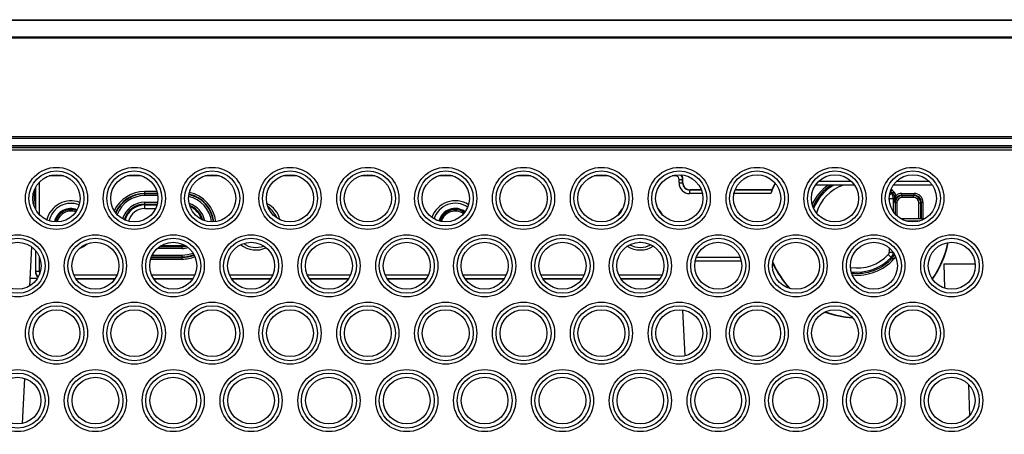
# Model space of a CAD drawing. Header units: inches. Extents: x 0 to 34, y 0 to 22.
# Tile 17 of 20: x 18.2 to 20.3, y 10.8 to 11.7. Entities that reach past the tile are written whole.
import ezdxf

# ---------------------------------------------------------------- set-up
doc = ezdxf.new("R2010")
doc.units = ezdxf.units.IN
doc.header["$LTSCALE"] = 1.87
doc.header["$MEASUREMENT"] = 0
doc.layers.get('0').update_dxf_attribs({"linetype": 'CONTINUOUS'})
doc.layers.add('DIMENSIONS', color=7, linetype='CONTINUOUS')
doc.styles.get("Standard").update_dxf_attribs({"font": 'txt', "width": 0.8})
doc.dimstyles.new('DIMSTYLE_1', dxfattribs={"dimtxt": 0.125, "dimasz": 0.18, "dimexe": 0.125, "dimexo": 0.0625, "dimgap": 0.09, "dimtad": 0, "dimtih": 1, "dimtoh": 1, "dimdec": 3, "dimlfac": 1.333333, "dimzin": 4, "dimdsep": 46, "dimtxsty": 'STANDARD', "dimblk": '_FILLED', "dimblk1": '_FILLED', "dimblk2": '_FILLED', "dimcen": 0.09, "dimadec": 0, "dimazin": 0, "dimtp": 0.001, "dimtm": 0.001, "dimtfac": 1, "dimtdec": 3, "dimtofl": 0, "dimtmove": 0, "dimatfit": 3, "dimldrblk": '_FILLED', "dimfxl": 1, "dimtolj": 1, "dimtzin": 4, "dimarcsym": 0})

# ---------------------------------------------------------------- blocks, each defined once
blk = doc.blocks.new('*D14')
at = {"layer": 'DIMENSIONS', "color": 2, "linetype": 'CONTINUOUS'}
blk.add_line((13.7229, 11.0084), (13.7229, 8.7679), dxfattribs=at)
at = {"layer": 'DIMENSIONS', "color": 2, "linetype": 'CONTINUOUS', "insert": (13.6604, 8.7054), "char_height": 0.125, "width": 1.425, "attachment_point": 3, "rotation": 90, "line_spacing_factor": 0.9}
blk.add_mtext('9.245{\\Ftxt.shx;\\W1.000000;\\H0.125000; }[234.82]', dxfattribs=at)
blk = doc.blocks.new('_FILLED')
at = {"color": 0, "linetype": 'BYBLOCK'}
blk.add_solid([(0, 0), (-1, 0.174), (-1, -0.174)], dxfattribs=at)

msp = doc.modelspace()

# ---------------------------------------------------------------- linework, layer by layer
at = {"color": 7, "linetype": 'CONTINUOUS'}
for p, q in [((13.86238, 11.69417), (20.61354, 11.69417)), ((13.86238, 11.69331), (20.35662, 11.69331)), ((20.35662, 11.65753), (13.86238, 11.65753)), ((20.35662, 11.65545), (13.86238, 11.65545)), ((20.65655, 11.44726), (13.86238, 11.44726)), ((20.6528, 11.44344), (13.86238, 11.44344)), ((20.63937, 11.42831), (13.86238, 11.42831)), ((20.64299, 11.42457), (13.86238, 11.42457)), ((20.65155, 11.42427), (13.86238, 11.42427)), ((20.65662, 11.41902), (13.86238, 11.41902)), ((18.3285, 11.36485), (18.2982, 11.36485)), ((18.4926, 11.36485), (18.4623, 11.36485)), ((18.6567, 11.36485), (18.6264, 11.36485)), ((18.8208, 11.36485), (18.7905, 11.36485)), ((18.9849, 11.36485), (18.9546, 11.36485)), ((19.149, 11.36485), (19.1187, 11.36485)), ((19.3131, 11.36485), (19.2828, 11.36485)), ((19.4772, 11.36485), (19.4469, 11.36485)), ((19.61821, 11.36485), (19.611, 11.36485)), ((19.61821, 11.36485), (19.61821, 11.36657)), ((19.62571, 11.35735), (19.63321, 11.35735)), ((19.62571, 11.34985), (19.62571, 11.35735)), ((19.63321, 11.35736), (19.6338, 11.35795)), ((19.63321, 11.34985), (19.63321, 11.35736)), ((19.6338, 11.35044), (19.6338, 11.35795)), ((18.26703, 11.33567), (18.26537, 11.30407)), ((18.2688, 11.33966), (18.2688, 11.29515)), ((18.2694, 11.34081), (18.2694, 11.294)), ((18.27689, 11.35133), (18.27689, 11.28348)), ((19.62571, 11.34985), (19.63321, 11.34985)), ((19.6338, 11.35044), (19.63321, 11.34985)), ((19.6488, 11.33544), (19.64821, 11.33485)), ((19.6728, 11.33485), (19.64821, 11.33485)), ((19.64821, 11.32735), (19.64821, 11.33485)), ((19.67257, 11.33544), (19.6488, 11.33544)), ((19.8217, 11.33485), (19.74361, 11.33485)), ((19.8213, 11.33544), (19.74384, 11.33544)), ((19.8213, 11.33544), (19.8217, 11.33485)), ((19.99553, 11.34542), (19.91318, 11.34542)), ((19.98952, 11.35268), (19.91919, 11.35268)), ((20.15963, 11.34542), (20.07728, 11.34542)), ((20.15362, 11.35268), (20.08329, 11.35268)), ((18.52518, 11.33163), (18.49943, 11.33163)), ((18.49943, 11.32315), (18.49943, 11.33163)), ((18.52614, 11.32788), (18.49943, 11.32788)), ((18.52634, 11.32689), (18.49943, 11.32689)), ((18.52692, 11.32315), (18.49943, 11.32315)), ((19.67495, 11.32735), (19.64821, 11.32735)), ((19.81891, 11.32735), (19.74146, 11.32735)), ((20.06884, 11.31685), (20.06885, 11.31291)), ((20.06909, 11.32404), (20.0731, 11.3278)), ((20.07597, 11.32873), (20.07874, 11.33126)), ((20.07717, 11.31754), (20.0772, 11.28952)), ((20.083, 11.32351), (20.07938, 11.32253)), ((20.07996, 11.31471), (20.07996, 11.31393)), ((20.07996, 11.31393), (20.08003, 11.30913)), ((20.08074, 11.3152), (20.08166, 11.31844)), ((20.09502, 11.32413), (20.12115, 11.32413)), ((20.09611, 11.32304), (20.09502, 11.32413)), ((20.09503, 11.32788), (20.12115, 11.32788)), ((20.09503, 11.32413), (20.09503, 11.32788)), ((20.12006, 11.32304), (20.09611, 11.32304)), ((20.09612, 11.31929), (20.09612, 11.32304)), ((20.12006, 11.31929), (20.09612, 11.31929)), ((20.12006, 11.32304), (20.12115, 11.32413)), ((20.12006, 11.31929), (20.12006, 11.32304)), ((20.12115, 11.32413), (20.12115, 11.32788)), ((18.49943, 11.30906), (18.52655, 11.30906)), ((18.49943, 11.29597), (18.49943, 11.30906)), ((18.49943, 11.30532), (18.52576, 11.30532)), ((18.49943, 11.30347), (18.52526, 11.30347)), ((18.49943, 11.29597), (18.52241, 11.29597)), ((20.08112, 11.30804), (20.08003, 11.30913)), ((20.08487, 11.30804), (20.08112, 11.30804)), ((20.08112, 11.30804), (20.08112, 11.28445)), ((20.08487, 11.30804), (20.08487, 11.28063)), ((20.13131, 11.30804), (20.13506, 11.30804)), ((20.13131, 11.27436), (20.13131, 11.30804)), ((20.13506, 11.30805), (20.13615, 11.30913)), ((20.13506, 11.27436), (20.13506, 11.30805)), ((20.13615, 11.30913), (20.1399, 11.30913)), ((20.13615, 11.30913), (20.13615, 11.27436)), ((20.1399, 11.30913), (20.1399, 11.27436)), ((20.14351, 11.27436), (20.0934, 11.27436)), ((20.10338, 11.26993), (20.13352, 11.26993)), ((18.26071, 11.21521), (18.25638, 11.13251)), ((18.2688, 11.20773), (18.2688, 11.16294)), ((18.57818, 11.21182), (18.52596, 11.21182)), ((18.57818, 11.21557), (18.53059, 11.21557)), ((18.57818, 11.21742), (18.53335, 11.21742)), ((18.57818, 11.21182), (18.57818, 11.22123)), ((20.06885, 11.21278), (20.06884, 11.20404)), ((18.2694, 11.20704), (18.2694, 11.16353)), ((18.27689, 11.19478), (18.27689, 11.16353)), ((18.51193, 11.18926), (18.57818, 11.18926)), ((18.5132, 11.19301), (18.57818, 11.19301)), ((18.51358, 11.19399), (18.57818, 11.19399)), ((18.51529, 11.19774), (18.57818, 11.19774)), ((18.57818, 11.18926), (18.57818, 11.19774)), ((19.6621, 11.19353), (19.75431, 11.19353)), ((20.06683, 11.19897), (20.0731, 11.19309)), ((20.0731, 11.19309), (20.07597, 11.19216)), ((20.07597, 11.19215), (20.07874, 11.18962)), ((20.07717, 11.20335), (20.07733, 11.20328)), ((20.07938, 11.19836), (20.08046, 11.19806)), ((19.65967, 11.18544), (19.75674, 11.18544)), ((19.65979, 11.18603), (19.75662, 11.18603)), ((20.18412, 11.17914), (20.24994, 11.17914)), ((20.18412, 11.17914), (20.18545, 11.12804)), ((18.27281, 11.14817), (18.2572, 11.14817)), ((18.2694, 11.16353), (18.2688, 11.16294)), ((18.27689, 11.16353), (18.2694, 11.16353)), ((18.34971, 11.15603), (18.4411, 11.15603)), ((18.35365, 11.14853), (18.43716, 11.14853)), ((18.35405, 11.14794), (18.43676, 11.14794)), ((18.51381, 11.15603), (18.6052, 11.15603)), ((18.51775, 11.14853), (18.60126, 11.14853)), ((18.51815, 11.14794), (18.60086, 11.14794)), ((18.67791, 11.15603), (18.7693, 11.15603)), ((18.68185, 11.14853), (18.76536, 11.14853)), ((18.68225, 11.14794), (18.76496, 11.14794)), ((18.84201, 11.15603), (18.9334, 11.15603)), ((18.84595, 11.14853), (18.92946, 11.14853)), ((18.84635, 11.14794), (18.92906, 11.14794)), ((19.00611, 11.15603), (19.0975, 11.15603)), ((19.01005, 11.14853), (19.09356, 11.14853)), ((19.01045, 11.14794), (19.09316, 11.14794)), ((19.17021, 11.15603), (19.2616, 11.15603)), ((19.17415, 11.14853), (19.25766, 11.14853)), ((19.17455, 11.14794), (19.25726, 11.14794)), ((19.33431, 11.15603), (19.4257, 11.15603)), ((19.33825, 11.14853), (19.42176, 11.14853)), ((19.33865, 11.14794), (19.42136, 11.14794)), ((19.49841, 11.15603), (19.5898, 11.15603)), ((19.50235, 11.14853), (19.58586, 11.14853)), ((19.50275, 11.14794), (19.58546, 11.14794)), ((19.63893, 10.98548), (19.63388, 11.08193)), ((18.24618, 10.93791), (18.2412, 10.84292)), ((20.23599, 10.92506), (20.23772, 10.85896))]:
    msp.add_line(p, q, dxfattribs=at)
for centre, radius in [((18.31335, 11.31733), 0.06548), ((18.31335, 11.31733), 0.05801), ((18.47745, 11.31733), 0.06548), ((18.47745, 11.31733), 0.05801), ((18.64155, 11.31733), 0.06548), ((18.64155, 11.31733), 0.05801), ((18.80565, 11.31733), 0.06548), ((18.80565, 11.31733), 0.05801), ((18.96975, 11.31733), 0.06548), ((18.96975, 11.31733), 0.05801), ((19.13385, 11.31733), 0.06548), ((19.13385, 11.31733), 0.05801), ((19.29795, 11.31733), 0.06548), ((19.29795, 11.31733), 0.05801), ((19.46205, 11.31733), 0.06548), ((19.46205, 11.31733), 0.05801), ((19.62615, 11.31733), 0.06548), ((19.62615, 11.31733), 0.05801), ((19.79025, 11.31733), 0.06548), ((19.79025, 11.31733), 0.05801), ((19.95435, 11.31733), 0.06548), ((19.95435, 11.31733), 0.05801), ((20.11845, 11.31733), 0.06548), ((20.11845, 11.31733), 0.05801), ((18.2313, 11.17522), 0.06548), ((18.2313, 11.17522), 0.05801), ((18.3954, 11.17522), 0.06548), ((18.3954, 11.17522), 0.05801), ((18.5595, 11.17522), 0.06548), ((18.5595, 11.17522), 0.05801), ((18.7236, 11.17522), 0.06548), ((18.7236, 11.17522), 0.05801), ((18.8877, 11.17522), 0.06548), ((18.8877, 11.17522), 0.05801), ((19.0518, 11.17522), 0.06548), ((19.0518, 11.17522), 0.05801), ((19.2159, 11.17522), 0.06548), ((19.2159, 11.17522), 0.05801), ((19.38, 11.17522), 0.06548), ((19.38, 11.17522), 0.05801), ((19.5441, 11.17522), 0.06548), ((19.5441, 11.17522), 0.05801), ((19.7082, 11.17522), 0.06548), ((19.7082, 11.17522), 0.05801), ((19.8723, 11.17522), 0.06548), ((19.8723, 11.17522), 0.05801), ((20.0364, 11.17522), 0.06548), ((20.0364, 11.17522), 0.05801), ((20.2005, 11.17522), 0.06548), ((20.2005, 11.17522), 0.05801), ((18.31335, 11.0331), 0.06548), ((18.31335, 11.0331), 0.05801), ((18.47745, 11.0331), 0.06548), ((18.47745, 11.0331), 0.05801), ((18.64155, 11.0331), 0.06548), ((18.64155, 11.0331), 0.05801), ((18.80565, 11.0331), 0.06548), ((18.80565, 11.0331), 0.05801), ((18.96975, 11.0331), 0.06548), ((18.96975, 11.0331), 0.05801), ((19.13385, 11.0331), 0.06548), ((19.13385, 11.0331), 0.05801), ((19.29795, 11.0331), 0.06548), ((19.29795, 11.0331), 0.05801), ((19.46205, 11.0331), 0.06548), ((19.46205, 11.0331), 0.05801), ((19.62615, 11.0331), 0.06548), ((19.62615, 11.0331), 0.05801), ((19.79025, 11.0331), 0.06548), ((19.79025, 11.0331), 0.05801), ((19.95435, 11.0331), 0.06548), ((19.95435, 11.0331), 0.05801), ((20.11845, 11.0331), 0.06548), ((20.11845, 11.0331), 0.05801), ((18.2313, 10.89099), 0.06548), ((18.2313, 10.89099), 0.05801), ((18.3954, 10.89099), 0.06548), ((18.3954, 10.89099), 0.05801), ((18.5595, 10.89099), 0.06548), ((18.5595, 10.89099), 0.05801), ((18.7236, 10.89099), 0.06548), ((18.7236, 10.89099), 0.05801), ((18.8877, 10.89099), 0.06548), ((18.8877, 10.89099), 0.05801), ((19.0518, 10.89099), 0.06548), ((19.0518, 10.89099), 0.05801), ((19.2159, 10.89099), 0.06548), ((19.2159, 10.89099), 0.05801), ((19.38, 10.89099), 0.06548), ((19.38, 10.89099), 0.05801), ((19.5441, 10.89099), 0.06548), ((19.5441, 10.89099), 0.05801), ((19.7082, 10.89099), 0.06548), ((19.7082, 10.89099), 0.05801), ((19.8723, 10.89099), 0.06548), ((19.8723, 10.89099), 0.05801), ((20.0364, 10.89099), 0.06548), ((20.0364, 10.89099), 0.05801), ((20.2005, 10.89099), 0.06548), ((20.2005, 10.89099), 0.05801)]:
    msp.add_circle(centre, radius, dxfattribs=at)
for centre, radius, start, end in [((19.61821, 11.35735), 0.0075, 0.005, 89.99508), ((19.61822, 11.35735), 0.015, 0.02244, 40.513), ((19.64821, 11.34985), 0.0225, 179.9986, 270.00108), ((19.64821, 11.34985), 0.01499, 179.99425, 270.00709), ((20.0013, 11.26044), 0.19428, 152.79002, 159.85491), ((20.0013, 11.26044), 0.195, 152.71271, 157.38014), ((20.0013, 11.26044), 0.10494, 125.91576, 155.02354), ((20.0013, 11.26044), 0.10119, 122.83419, 157.38858), ((20.0013, 11.26044), 0.09845, 120.26497, 158.92031), ((20.0013, 11.26044), 0.08985, 108.84178, 163.15625), ((20.0013, 11.26044), 0.10119, 42.44664, 46.20467), ((20.0013, 11.26044), 0.10494, 42.44664, 47.05839), ((18.3438, 11.26044), 0.05182, 68.94539, 167.29914), ((18.49943, 11.26044), 0.07119, 90, 154.50675), ((18.49943, 11.26044), 0.06744, 90, 156.39151), ((18.49943, 11.26044), 0.06645, 90, 156.85705), ((18.49943, 11.26044), 0.0627, 90, 158.54476), ((18.57818, 11.26044), 0.0627, 6.57714, 77.33262), ((18.57818, 11.26044), 0.06645, 6.25106, 77.64673), ((18.57818, 11.26044), 0.06744, 6.2145, 77.68935), ((18.57818, 11.26044), 0.07119, 6.22625, 77.68394), ((19.1538, 11.26044), 0.05182, 57.2563, 161.36033), ((20.0614, 11.31683), 0.00744, 0.11155, 12.35673), ((20.06953, 11.39688), 0.08004, 269.50683, 271.71407), ((20.0013, 11.26044), 0.09845, 43.17193, 45.38969), ((20.32586, 10.55677), 0.8114, 107.93722, 108.15021), ((20.06215, 11.31753), 0.01502, 0.05582, 43.17063), ((20.0649, 11.31861), 0.015, 15.14696, 42.44839), ((20.24817, 10.88525), 0.46488, 111.21823, 111.58275), ((20.0649, 11.31861), 0.01875, 15.15064, 42.44643), ((20.99123, 11.325), 0.91134, 180.40144, 180.6472), ((20.0951, 11.30912), 0.01508, 159.89463, 174.93796), ((20.10954, 11.30845), 0.02958, 166.81534, 168.65507), ((20.09504, 11.30913), 0.01502, 154.81608, 159.84252), ((20.09612, 11.30804), 0.015, 90.02254, 179.99727), ((20.09502, 11.30913), 0.015, 90.00005, 154.8121), ((20.13807, 11.30002), 0.05934, 161.16165, 161.91098), ((20.15136, 11.29548), 0.07338, 160.57779, 161.16266), ((20.09503, 11.30913), 0.01875, 90.00319, 129.90403), ((20.09612, 11.30804), 0.01125, 90.00501, 179.99507), ((20.12006, 11.30804), 0.015, 0.02253, 89.99727), ((20.12006, 11.30804), 0.01125, 0.00501, 89.99508), ((20.12115, 11.30913), 0.01875, 0.00221, 89.99766), ((20.12115, 11.30913), 0.01499, 359.99761, 90.0096), ((18.3438, 11.26044), 0.04656, 68.04467, 168.21873), ((18.3438, 11.26044), 0.03568, 68.17607, 168.09537), ((18.3438, 11.26044), 0.03343, 68.72515, 167.54948), ((18.3438, 11.26044), 0.03303, 68.84284, 167.40798), ((18.34399, 11.26067), 0.03, 70.13551, 166.58686), ((18.49943, 11.26044), 0.04862, 90, 163.64982), ((18.49943, 11.26044), 0.04487, 90, 164.57741), ((18.49943, 11.26044), 0.04303, 90, 164.95067), ((18.49943, 11.26044), 0.03553, 90, 165.74987), ((18.57818, 11.26044), 0.04862, 11.56452, 72.36233), ((18.57818, 11.26044), 0.04487, 14.64888, 69.25838), ((18.57818, 11.26044), 0.04303, 16.7556, 67.15307), ((18.7338, 11.26044), 0.05182, 13.44183, 63.36592), ((18.7338, 11.26044), 0.04656, 19.87018, 56.8771), ((19.1538, 11.26044), 0.04656, 55.63903, 162.97373), ((19.1538, 11.26044), 0.03568, 53.73882, 164.86408), ((19.1538, 11.26044), 0.03343, 53.70562, 164.89349), ((19.1538, 11.26044), 0.03303, 53.69845, 164.8755), ((19.15362, 11.26067), 0.03, 53.46966, 164.94076), ((19.5438, 11.26044), 0.05182, 134.12225, 156.11888), ((19.5438, 11.26044), 0.05182, 25.09074, 44.23271), ((20.09503, 11.30913), 0.015, 174.94835, 179.99735), ((18.57818, 11.26044), 0.03553, 39.0635, 45.0477), ((18.3438, 11.26044), 0.05182, 290.58898, 311.78901), ((18.57818, 11.26044), 0.04303, 270, 278.81885), ((18.57818, 11.26044), 0.04487, 270, 281.44885), ((18.57818, 11.26044), 0.04862, 270, 285.32144), ((18.7338, 11.26044), 0.05182, 231.73986, 294.6258), ((18.7338, 11.26044), 0.04656, 235.38062, 290.95568), ((19.5438, 11.26044), 0.05182, 238.1591, 302.24322), ((19.5438, 11.26044), 0.04656, 241.60919, 298.79608), ((19.5438, 11.26044), 0.03568, 266.86355, 273.36992), ((20.0013, 11.26044), 0.19428, 324.47192, 349.23959), ((20.0013, 11.26044), 0.195, 324.39734, 349.31332), ((18.57818, 11.26044), 0.0627, 270, 291.53449), ((18.57818, 11.26044), 0.06645, 270, 292.04883), ((18.57818, 11.26044), 0.06744, 270, 292.14083), ((18.57818, 11.26044), 0.07119, 270, 292.29364), ((20.0013, 11.26044), 0.08985, 260.80167, 316.82807), ((20.0013, 11.26044), 0.09845, 262.46626, 316.82806), ((20.0013, 11.26044), 0.10119, 263.14985, 317.55579), ((20.0013, 11.26044), 0.10494, 264.19156, 317.55336), ((20.06141, 11.20405), 0.00742, 316.82414, 359.89641), ((20.06215, 11.20336), 0.01502, 316.82932, 359.94416), ((20.0649, 11.20227), 0.015, 317.5677, 344.84329), ((20.06491, 11.20227), 0.01874, 317.55041, 336.10847), ((20.06426, 11.20245), 0.01566, 344.83743, 349.30582), ((20.0013, 11.26044), 0.195, 203.9007, 222.93859), ((20.0013, 11.26044), 0.19428, 203.59192, 223.29902), ((18.28439, 11.16353), 0.015, 180.02661, 231.17664), ((18.28439, 11.16353), 0.0075, 179.99817, 214.60676), ((20.0013, 11.26044), 0.195, 249.56045, 267.09365), ((20.0013, 11.26044), 0.19428, 249.75271, 266.89025)]:
    msp.add_arc(centre, radius, start, end, dxfattribs=at)
for centre, major_axis in [((18.31335, 11.31741), (0, 0.04981)), ((18.47745, 11.31741), (0, 0.04981)), ((18.64155, 11.31741), (0, 0.04981)), ((18.80565, 11.31741), (0, 0.04981)), ((18.96975, 11.31741), (0, 0.04981)), ((19.13385, 11.31741), (0, 0.04981)), ((19.29795, 11.31741), (0, 0.04981)), ((19.46205, 11.31741), (0, 0.04981)), ((19.62615, 11.31741), (0, 0.04981)), ((19.79025, 11.31741), (0, 0.04981)), ((19.95435, 11.31741), (0, 0.04981)), ((20.11845, 11.31741), (0, 0.04981)), ((18.2313, 11.17529), (0, 0.04959)), ((18.3954, 11.17529), (0, 0.04959)), ((18.5595, 11.17529), (0, 0.04959)), ((18.7236, 11.17529), (0, 0.04959)), ((18.8877, 11.17529), (0, 0.04959)), ((19.0518, 11.17529), (0, 0.04959)), ((19.2159, 11.17529), (0, 0.04959)), ((19.38, 11.17529), (0, 0.04959)), ((19.5441, 11.17529), (0, 0.04959)), ((19.7082, 11.17529), (0, 0.04959)), ((19.8723, 11.17529), (0, 0.04959)), ((20.0364, 11.17529), (0, 0.04959)), ((20.2005, 11.17529), (0, 0.04959)), ((18.31335, 11.03318), (0, 0.04938)), ((18.47745, 11.03318), (0, 0.04938)), ((18.64155, 11.03318), (0, 0.04938)), ((18.80565, 11.03318), (0, 0.04938)), ((18.96975, 11.03318), (0, 0.04938)), ((19.13385, 11.03318), (0, 0.04938)), ((19.29795, 11.03318), (0, 0.04938)), ((19.46205, 11.03318), (0, 0.04938)), ((19.62615, 11.03318), (0, 0.04938)), ((19.79025, 11.03318), (0, 0.04938)), ((19.95435, 11.03318), (0, 0.04938)), ((20.11845, 11.03318), (0, 0.04938)), ((18.2313, 10.89106), (0, 0.04916)), ((18.3954, 10.89106), (0, 0.04916)), ((18.5595, 10.89106), (0, 0.04916)), ((18.7236, 10.89106), (0, 0.04916)), ((18.8877, 10.89106), (0, 0.04916)), ((19.0518, 10.89106), (0, 0.04916)), ((19.2159, 10.89106), (0, 0.04916)), ((19.38, 10.89106), (0, 0.04916)), ((19.5441, 10.89106), (0, 0.04916)), ((19.7082, 10.89106), (0, 0.04916)), ((19.8723, 10.89106), (0, 0.04916)), ((20.0364, 10.89106), (0, 0.04916)), ((20.2005, 10.89106), (0, 0.04916))]:
    msp.add_ellipse(centre, major_axis=major_axis, ratio=0.9999988, dxfattribs=at)
for centre, major_axis, start_param, end_param in [((19.6188, 11.35794), (0.01061, 0.01061), -0.7852459, -0.1366189), ((19.64881, 11.35045), (-0.01061, -0.01061), -0.7852459, 0.7852459), ((18.28381, 11.16295), (0.01061, 0.01061), -3.9268385, -3.0179789)]:
    msp.add_ellipse(centre, major_axis=major_axis, ratio=0.9996955, start_param=start_param, end_param=end_param, dxfattribs=at)
for points, knots in [([(20.07192, 11.31688), (20.07228, 11.31689), (20.07298, 11.31692), (20.07397, 11.31698), (20.07486, 11.31704), (20.07563, 11.31712), (20.07625, 11.31721), (20.07671, 11.31731), (20.07699, 11.31739), (20.07713, 11.31747), (20.07716, 11.31752), (20.07717, 11.31754)], [0, 0, 0, 0, 0.2034191, 0.3915948, 0.56017, 0.7052385, 0.8236046, 0.9123803, 0.9703107, 0.988154, 1, 1, 1, 1]), ([(20.07938, 11.32253), (20.07947, 11.3222), (20.07977, 11.32091), (20.07991, 11.31959), (20.07992, 11.31862)], [0, 0, 0, 0, 0.2610778, 1, 1, 1, 1]), ([(20.08215, 11.31988), (20.08185, 11.31983), (20.08142, 11.31973), (20.08088, 11.31954), (20.08037, 11.3193), (20.07993, 11.31894), (20.07992, 11.31862)], [0, 0, 0, 0, 0.3466511, 0.4992521, 0.6347315, 1, 1, 1, 1]), ([(20.08003, 11.30913), (20.08002, 11.31042), (20.08015, 11.31215), (20.08046, 11.31384), (20.08054, 11.31427)], [0, 0, 0, 0, 0.7494972, 1, 1, 1, 1]), ([(20.08215, 11.31988), (20.08226, 11.32018), (20.08265, 11.32135), (20.08295, 11.32258), (20.083, 11.32351)], [0, 0, 0, 0, 0.2478679, 1, 1, 1, 1]), ([(20.06884, 11.20404), (20.06936, 11.20404), (20.07038, 11.20404), (20.07189, 11.20401), (20.0733, 11.20395), (20.07455, 11.20387), (20.07559, 11.20377), (20.07631, 11.20367), (20.07674, 11.20357), (20.07696, 11.2035), (20.0771, 11.20344), (20.07716, 11.20338), (20.07717, 11.20335)], [0, 0, 0, 0, 0.1845464, 0.3662313, 0.5361371, 0.6872248, 0.8132428, 0.909176, 0.9445398, 0.9712007, 0.9893084, 1, 1, 1, 1])]:
    msp.add_open_spline(points, degree=3, knots=knots, dxfattribs=at)

# ---------------------------------------------------------------- dimensions: what is measured, and where the dimension line sits
at = {"layer": 'DIMENSIONS', "color": 2, "linetype": 'CONTINUOUS'}
dim = msp.add_ordinate_dim(feature_location=(13.72287, 11.00844), offset=(0, -2.24052), dtype=1, origin=(20.65662, 11.07094), dimstyle='DIMSTYLE_1', override={"dimtad": 1, "dimtih": 0, "dimtoh": 0}, dxfattribs=at)
dim.commit()
dim.dimension.update_dxf_attribs({"geometry": '*D14', "text_midpoint": (13.72287, 7.99292)})

doc.saveas('drawing.dxf')
